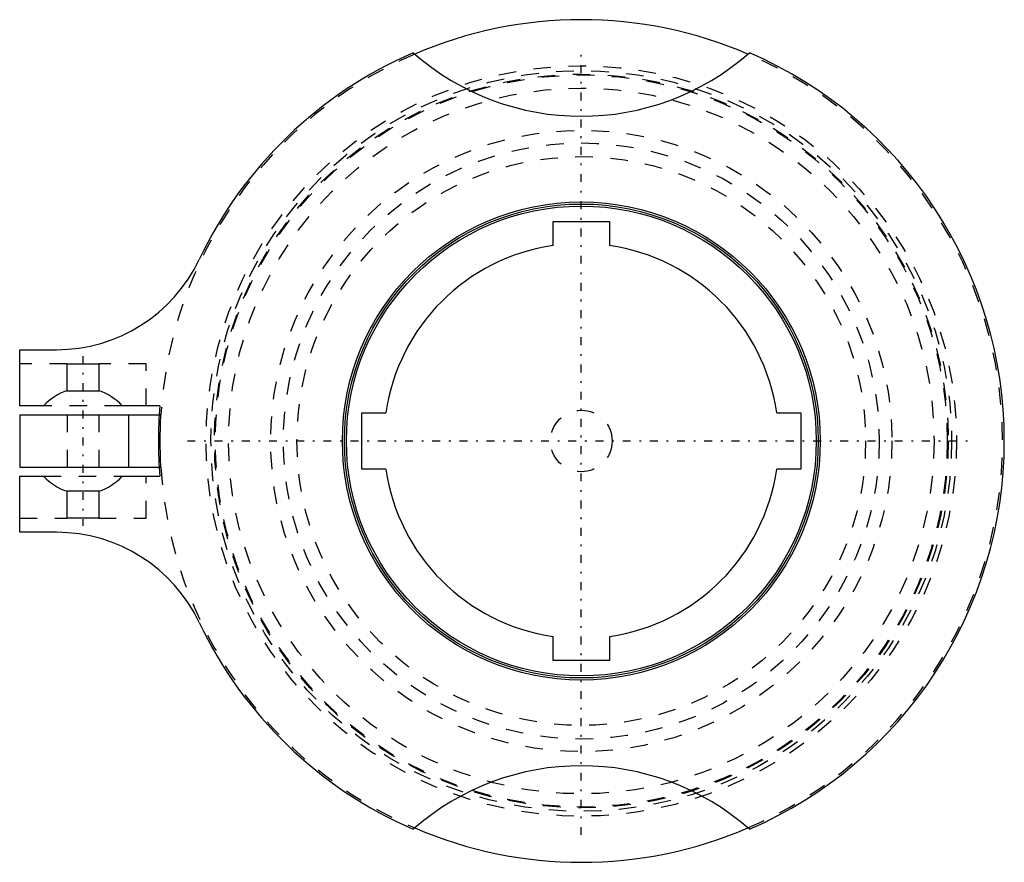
# Model space of a CAD drawing. Extents: x -32 to 24.1, y -24 to 24.
import ezdxf

# ---------------------------------------------------------------- set-up
doc = ezdxf.new("R2010")
doc.units = 0
doc.linetypes.add('CENTER', pattern=[1.5, 0.45, -0.5, 0.05, -0.5])
doc.linetypes.add('DASHED', pattern=[2, 1, -1])
for name, color, linetype in [('AM_0', 7, 'CONTINUOUS'), ('AM_3', 7, 'DASHED'), ('AM_7', 7, 'CENTER')]:
    doc.layers.add(name, color=color, linetype=linetype)

msp = doc.modelspace()

# ---------------------------------------------------------------- linework, layer by layer
at = {"layer": 'AM_0', "color": 7, "linetype": 'CONTINUOUS'}
for p, q in [((-1.6, 11.136), (-1.6, 12.5)), ((-1.6, 12.5), (1.6, 12.5)), ((1.6, 12.5), (1.6, 11.136)), ((-32, 2), (-32, 5.2)), ((-32, 5.2), (-29.899, 5.2)), ((-29.3, 2.862), (-29.3, 4.4)), ((-29.3, 4.4), (-27.5, 4.4)), ((-27.5, 4.4), (-27.5, 2.862)), ((-29.3, 2.862), (-27.5, 2.862)), ((-30.636, 2), (-32, 2)), ((-24.017, 2), (-26.164, 2)), ((-32, 1.5), (-32, -1.5)), ((-32, 1.5), (-24.053, 1.5)), ((-25.81, 1.5), (-25.81, -1.5)), ((-12.5, -1.6), (-12.5, 1.6)), ((-12.5, 1.6), (-11.136, 1.6)), ((11.136, 1.6), (12.5, 1.6)), ((12.5, 1.6), (12.5, -1.6)), ((-32, -1.5), (-24.053, -1.5)), ((-11.136, -1.6), (-12.5, -1.6)), ((12.5, -1.6), (11.136, -1.6)), ((-32, -5.2), (-32, -2)), ((-32, -2), (-30.636, -2)), ((-26.164, -2), (-24.017, -2)), ((-29.3, -4.4), (-29.3, -2.862)), ((-27.5, -2.862), (-29.3, -2.862)), ((-27.5, -2.862), (-27.5, -4.4)), ((-27.5, -4.4), (-29.3, -4.4)), ((-29.899, -5.2), (-32, -5.2)), ((-1.6, -12.5), (-1.6, -11.136)), ((1.6, -11.136), (1.6, -12.5)), ((1.6, -12.5), (-1.6, -12.5))]:
    msp.add_line(p, q, dxfattribs=at)
for radius in [13.615, 13.5, 13.385]:
    msp.add_circle((0, 0), radius, dxfattribs=at)
for centre, radius, start, end in [((0, 0), 24, 66.6937, 113.3063), ((0, 0), 24.1, 113.42, 154.5957), ((0, 33), 14.5, 228.6529, 311.3471), ((0, 0), 24.1, 293.42, 66.58), ((0, 0), 11.25, 98.1765, 171.8235), ((0, 0), 11.25, 8.1765, 81.8235), ((-29.899, 14.2), 9, 270, 334.5957), ((-28.4, 0), 3, 107.4576, 138.1897), ((-28.4, 0), 3, 41.8103, 72.5424), ((0, 0), 24.1, 175.2397, 184.7603), ((0, 0), 11.25, 188.1765, 261.8235), ((0, 0), 11.25, 278.1765, 351.8235), ((-28.4, 0), 3, 221.8103, 252.5424), ((-28.4, 0), 3, 287.4576, 318.1897), ((-29.899, -14.2), 9, 25.4043, 90), ((0, 0), 24.1, 205.4043, 246.58), ((0, -33), 14.5, 48.6529, 131.3471), ((0, 0), 24, 246.6937, 293.3063)]:
    msp.add_arc(centre, radius, start, end, dxfattribs=at)
at = {"layer": 'AM_3', "color": 6, "linetype": 'DASHED'}
for p, q in [((-29.3, 4.4), (-32, 4.4)), ((-24.8, 4.4), (-27.5, 4.4)), ((-24.8, 2), (-24.8, 4.4)), ((-26.164, 2), (-30.636, 2)), ((-29.3, 1.5), (-29.3, -1.5)), ((-27.5, 1.5), (-27.5, -1.5)), ((-23.953, 1.5), (-24.053, 1.5)), ((-24.053, -1.5), (-23.953, -1.5)), ((-30.636, -2), (-26.164, -2)), ((-24.8, -4.4), (-24.8, -2)), ((-32, -4.4), (-29.3, -4.4)), ((-27.5, -4.4), (-24.8, -4.4))]:
    msp.add_line(p, q, dxfattribs=at)
msp.add_lwpolyline([(-23.953, -1.5), (-23.979, -1), (-24, 0), (-23.979, 1), (-23.953, 1.5)], dxfattribs=at)
for radius in [21.375, 21.1, 20.9, 20.85, 20.1, 17.7, 16.977, 16.2, 1.754]:
    msp.add_circle((0, 0), radius, dxfattribs=at)
for start, end in [(113.3063, 176.4167), (293.3063, 66.6937), (183.5833, 246.6937)]:
    msp.add_arc((0, 0), 24, start, end, dxfattribs=at)
at = {"layer": 'AM_7', "color": 4, "linetype": 'CENTER'}
for p, q in [((0, -22.444), (0, 22.444)), ((-28.4, 4.84), (-28.4, -4.84)), ((-22.444, 0), (22.444, 0))]:
    msp.add_line(p, q, dxfattribs=at)

doc.saveas('drawing.dxf')
